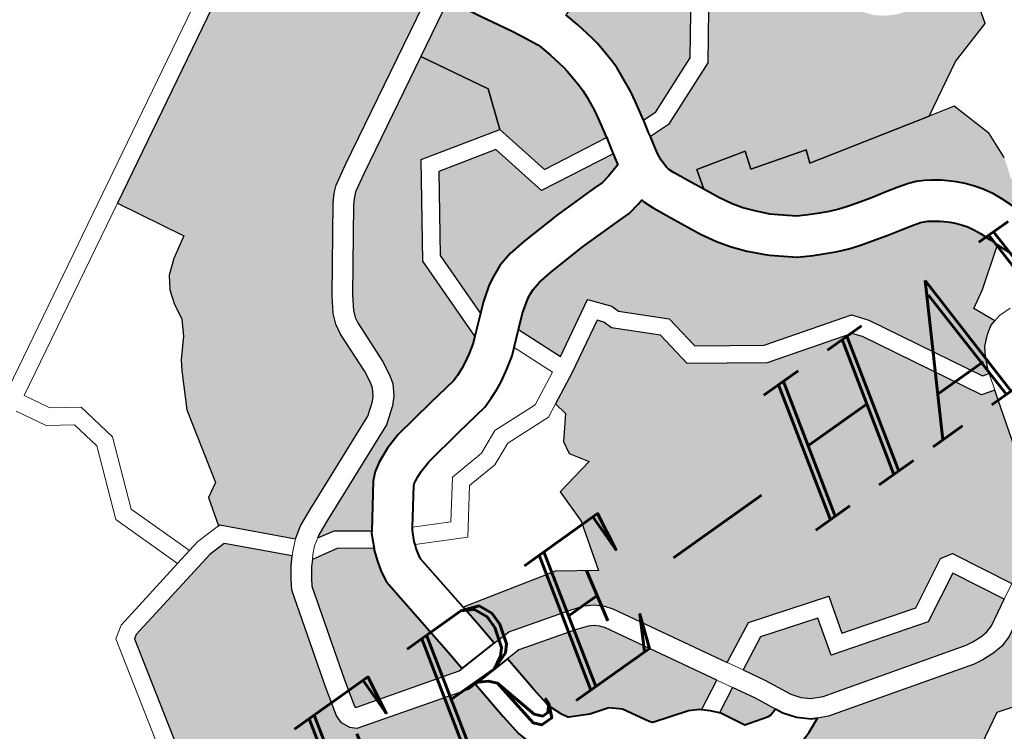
# Model space of a CAD drawing. Header units: metres. Extents: x 148316 to 148653, y 486436 to 486744.
# Tile 66 of 110: x 148549.61 to 148552.98, y 486712.08 to 486714.52. Entities that reach past the tile are written whole.
import ezdxf

# ---------------------------------------------------------------- set-up
doc = ezdxf.new("R2010")
doc.units = ezdxf.units.M
doc.header["$MEASUREMENT"] = 0
for name, color, linetype, lineweight in [('WVB-pen-brm-dik 018', 6, 'Continuous', 13), ('WVB-pen-dik 035', 1, 'Continuous', 40), ('WVB-raster-20%', 254, 'Continuous', 30), ('WVB-raster-60%', 253, 'Continuous', 30), ('WVB-tekst-dik 035', 1, 'Continuous', 40)]:
    doc.layers.add(name, color=color, linetype=linetype, lineweight=lineweight)
doc.styles.add('1 200   cursief   0.18', font='ITALICS.shx', dxfattribs={"height": 0.36})

# ---------------------------------------------------------------- blocks, each defined once
blk = doc.blocks.new('INZET')
at = {"layer": 'WVB-raster-20%', "extrusion": (0, 0, -1)}
for points in [[(0.101216, -0.102675), (0.101018, -0.102546), (0.100724, -0.102412), (0.098987, -0.101682), (0.098775, -0.101522), (0.098705, -0.101446), (0.098643, -0.101339), (0.098617, -0.101237), (0.098585, -0.101025), (0.098552, -0.100262), (0.098521, -0.100077), (0.098449, -0.099902), (0.098285, -0.099638), (0.097353, -0.098356), (0.097239, -0.098233), (0.097135, -0.098139), (0.096795, -0.097942), (0.093895, -0.09636), (0.09413, -0.095928), (0.094328, -0.095553), (0.094557, -0.095146), (0.094863, -0.094567), (0.094919, -0.094461), (0.094939, -0.094423), (0.095159, -0.094024), (0.095234, -0.09389), (0.095365, -0.093634), (0.095399, -0.093559), (0.095422, -0.09349), (0.0959, -0.093763), (0.100368, -0.096216), (0.099766, -0.097332), (0.100126, -0.09755), (0.100361, -0.097735), (0.100497, -0.097945), (0.100571, -0.09818), (0.10062, -0.098477), (0.100769, -0.098737), (0.101028, -0.099034), (0.101135, -0.099195), (0.101452, -0.099792), (0.101776, -0.101094), (0.102025, -0.101234), (0.102166, -0.101729), (0.102136, -0.101728)], [(0.100075, -0.103323), (0.099555, -0.102636), (0.099436, -0.102526), (0.099278, -0.102432), (0.099156, -0.102377), (0.099029, -0.102325), (0.098903, -0.102286), (0.098745, -0.102239), (0.097979, -0.102116), (0.097431, -0.102038), (0.097333, -0.102003), (0.097201, -0.10195), (0.097112, -0.101908), (0.096949, -0.101811), (0.096792, -0.101709), (0.096697, -0.101627), (0.096677, -0.100063), (0.095693, -0.098627), (0.094294, -0.098985), (0.094055, -0.098305), (0.09467, -0.097182), (0.096623, -0.098247), (0.096928, -0.098423), (0.096993, -0.098482), (0.097082, -0.098579), (0.097994, -0.099834), (0.098136, -0.100062), (0.098183, -0.100175), (0.098202, -0.100278), (0.098237, -0.101058), (0.098273, -0.101305), (0.098315, -0.101473), (0.098422, -0.101655), (0.098539, -0.101782), (0.098811, -0.101988), (0.100584, -0.102733), (0.100849, -0.102853), (0.100897, -0.102885), (0.100596, -0.102948)], [(0.088162, -0.103069), (0.087255, -0.102567), (0.08646, -0.102333), (0.086283, -0.10172), (0.086963, -0.101528), (0.087582, -0.101336), (0.087774, -0.101235), (0.087947, -0.101093), (0.088116, -0.100874), (0.088207, -0.100672), (0.088294, -0.100321), (0.088404, -0.099952), (0.088448, -0.099802), (0.088533, -0.099655), (0.088645, -0.099441), (0.089204, -0.098413), (0.090042, -0.098835), (0.090185, -0.099386), (0.090728, -0.100125), (0.091886, -0.100594), (0.092261, -0.100584), (0.092296, -0.100731), (0.092328, -0.100892), (0.092343, -0.101023), (0.092339, -0.101173), (0.092335, -0.101196), (0.092329, -0.101225), (0.092301, -0.101296), (0.092288, -0.101329), (0.092144, -0.101632), (0.092038, -0.101852), (0.091937, -0.101505), (0.091084, -0.101732), (0.091184, -0.102038), (0.09022, -0.102318), (0.090299, -0.10254)], [(0.096394, -0.101367), (0.096234, -0.101229), (0.095983, -0.101052), (0.095844, -0.100976), (0.095643, -0.100888), (0.095383, -0.100826), (0.09507, -0.100793), (0.094337, -0.100753), (0.09356, -0.100748), (0.093388, -0.100748), (0.093243, -0.100721), (0.092995, -0.100658), (0.092977, -0.100572), (0.09295, -0.100456), (0.094318, -0.100258), (0.094547, -0.09923), (0.095564, -0.09897), (0.096379, -0.100158)], [(0.089885, -0.107265), (0.089874, -0.10723), (0.089772, -0.106998), (0.089676, -0.106837), (0.089519, -0.106701), (0.089383, -0.106611), (0.089282, -0.106585), (0.089454, -0.1062), (0.089141, -0.106021), (0.088489, -0.105545), (0.088498, -0.105523), (0.088543, -0.105404), (0.088615, -0.105222), (0.088666, -0.105111), (0.088726, -0.105002), (0.088782, -0.104924), (0.08886, -0.10483), (0.08893, -0.104753), (0.089005, -0.104686), (0.08906, -0.10464), (0.089157, -0.104572), (0.089228, -0.104525), (0.089286, -0.104494), (0.089343, -0.104472), (0.0895, -0.104427), (0.089701, -0.104378), (0.089938, -0.104319), (0.090038, -0.104292), (0.090259, -0.104232), (0.090389, -0.104195), (0.090583, -0.104132), (0.090792, -0.10405), (0.091008, -0.103944), (0.091166, -0.103863), (0.091405, -0.103729), (0.091775, -0.103428), (0.091858, -0.103348), (0.091961, -0.10324), (0.092051, -0.103143), (0.092241, -0.102915), (0.092381, -0.102705), (0.09253, -0.102444), (0.092776, -0.101934), (0.09293, -0.101608), (0.092952, -0.101554), (0.093, -0.101432), (0.093011, -0.101384), (0.093094, -0.101405), (0.093324, -0.101448), (0.093558, -0.101448), (0.094316, -0.101452), (0.095014, -0.101491), (0.095265, -0.101517), (0.09542, -0.101554), (0.095535, -0.101605), (0.095613, -0.101647), (0.095803, -0.101781), (0.096019, -0.101967), (0.095702, -0.102762), (0.094757, -0.102236), (0.094487, -0.102569), (0.094444, -0.102704), (0.093813, -0.103318), (0.093723, -0.10395), (0.092748, -0.10463), (0.091227, -0.105075), (0.091032, -0.10532), (0.09, -0.107231)], [(0.099983, -0.109486), (0.098837, -0.108854), (0.098884, -0.108773), (0.099111, -0.108702), (0.099596, -0.108459), (0.099758, -0.108288), (0.099879, -0.108067), (0.099987, -0.107799), (0.10004, -0.107614), (0.100083, -0.107221), (0.100148, -0.106493), (0.100287, -0.1065), (0.102246, -0.105937), (0.102332, -0.105851), (0.102405, -0.105704), (0.102405, -0.105555), (0.102272, -0.10504), (0.101782, -0.103357), (0.101681, -0.103196), (0.101545, -0.103005), (0.101434, -0.102882), (0.10226, -0.102032), (0.10257, -0.102041), (0.104395, -0.102431), (0.104461, -0.102474), (0.104943, -0.104407), (0.105264, -0.104745), (0.1062, -0.105041), (0.106379, -0.105501), (0.106308, -0.105738), (0.105317, -0.107353), (0.104501, -0.107225), (0.103719, -0.107088), (0.101377, -0.107796), (0.10007, -0.109387)], [(0.091655, -0.110419), (0.091405, -0.11028), (0.090766, -0.109932), (0.09071, -0.109886), (0.090642, -0.109768), (0.090579, -0.10958), (0.090504, -0.109363), (0.090022, -0.107724), (0.089971, -0.107552), (0.090205, -0.107485), (0.091283, -0.105486), (0.091403, -0.105336), (0.09288, -0.104904), (0.094001, -0.104121), (0.094095, -0.103461), (0.094707, -0.102867), (0.094756, -0.102714), (0.094832, -0.102621), (0.095711, -0.10311), (0.096242, -0.103375), (0.096199, -0.10361), (0.096508, -0.103981), (0.096545, -0.104204), (0.096347, -0.104513), (0.097052, -0.104649), (0.097052, -0.105267), (0.097299, -0.106133), (0.097905, -0.105712), (0.099557, -0.105296), (0.099514, -0.105718), (0.099479, -0.106112), (0.099161, -0.106097), (0.098091, -0.106401), (0.09785, -0.106484), (0.097701, -0.10657), (0.097572, -0.106687), (0.09748, -0.106811), (0.096417, -0.108695), (0.095723, -0.108348), (0.094341, -0.108779), (0.094524, -0.109425), (0.09324, -0.109804), (0.092402, -0.109363), (0.092188, -0.109414)], [(0.093717, -0.112529), (0.093672, -0.112365), (0.093141, -0.112071), (0.092603, -0.112241), (0.092491, -0.112427), (0.092287, -0.111757), (0.091932, -0.111865), (0.091629, -0.112396), (0.091395, -0.111956), (0.091244, -0.111804), (0.091751, -0.110873), (0.092224, -0.111135), (0.092422, -0.111198), (0.092597, -0.111208), (0.092821, -0.111199), (0.092985, -0.11117), (0.095538, -0.110451), (0.09571, -0.110368), (0.095969, -0.110484), (0.096119, -0.110536), (0.096287, -0.110569), (0.096518, -0.110554), (0.097269, -0.11034), (0.097597, -0.109732), (0.09763, -0.109694), (0.097679, -0.10965), (0.097711, -0.109633), (0.098345, -0.10944), (0.098541, -0.109306), (0.098672, -0.109136), (0.098685, -0.109113), (0.100051, -0.109866), (0.100299, -0.10958), (0.101551, -0.108056), (0.103738, -0.107396), (0.104452, -0.107521), (0.105468, -0.10768), (0.106584, -0.105862), (0.106601, -0.105806), (0.10859, -0.106894), (0.107554, -0.108838), (0.107507, -0.108845), (0.107232, -0.108885), (0.10668, -0.108983), (0.106407, -0.109035), (0.105823, -0.109156), (0.105523, -0.109228), (0.104852, -0.109409), (0.10411, -0.109616), (0.10379, -0.109715), (0.103234, -0.109874), (0.102647, -0.110045), (0.102074, -0.110212), (0.101075, -0.110505), (0.100429, -0.110691), (0.099335, -0.111004), (0.098507, -0.111245), (0.097828, -0.111431)], [(0.0926, -0.110858), (0.092486, -0.110851), (0.092363, -0.110812), (0.091917, -0.110565), (0.092381, -0.109691), (0.093208, -0.110127), (0.094893, -0.109629), (0.094709, -0.108979), (0.095697, -0.108671), (0.096269, -0.108957), (0.096067, -0.109315), (0.095843, -0.109771), (0.095736, -0.109914), (0.095607, -0.11003), (0.095414, -0.110122), (0.092907, -0.110828), (0.092783, -0.11085)]]:
    blk.add_hatch(color=256, dxfattribs=at).paths.add_polyline_path(points)
at = {"layer": 'WVB-raster-20%'}
for points in [[(-0.091941, -0.100292), (-0.092193, -0.100285), (-0.092122, -0.09995), (-0.092087, -0.099763), (-0.092056, -0.099455), (-0.092045, -0.099287), (-0.092048, -0.099132), (-0.092063, -0.098893), (-0.092077, -0.098752), (-0.092097, -0.098631), (-0.092164, -0.0983), (-0.092229, -0.098043), (-0.091768, -0.09789), (-0.091509, -0.097095), (-0.090327, -0.096367), (-0.089348, -0.09815), (-0.090298, -0.098628), (-0.090461, -0.099255), (-0.09092, -0.099878)], [(-0.100246, -0.106148), (-0.102052, -0.105629), (-0.102055, -0.105621), (-0.102055, -0.1056), (-0.101935, -0.105132), (-0.101459, -0.103501), (-0.10139, -0.10339), (-0.101272, -0.103225), (-0.101187, -0.103131), (-0.100719, -0.103228), (-0.100216, -0.103591), (-0.100229, -0.103617), (-0.100296, -0.103804), (-0.100344, -0.103985), (-0.100373, -0.104181), (-0.100211, -0.105785), (-0.100179, -0.106144)], [(-0.097247, -0.109098), (-0.097272, -0.109075), (-0.097438, -0.108984), (-0.098038, -0.108801), (-0.098054, -0.108791), (-0.098091, -0.108743), (-0.098345, -0.108308), (-0.098522, -0.108154), (-0.098847, -0.108051), (-0.099172, -0.107888), (-0.099187, -0.107872), (-0.099245, -0.107767), (-0.099324, -0.107571), (-0.09935, -0.107479), (-0.099386, -0.107151), (-0.099448, -0.106461), (-0.099202, -0.106449), (-0.098196, -0.106735), (-0.097996, -0.106804), (-0.097908, -0.106854), (-0.097833, -0.106923), (-0.097773, -0.107003), (-0.096739, -0.108837)], [(-0.096333, -0.109865), (-0.096398, -0.10986), (-0.096793, -0.109748), (-0.097019, -0.109329), (-0.097025, -0.109321), (-0.096591, -0.109099), (-0.096377, -0.109478), (-0.096207, -0.109824), (-0.096226, -0.109832), (-0.096304, -0.109859)]]:
    blk.add_hatch(color=256, dxfattribs=at).paths.add_polyline_path(points)
at = {"layer": 'WVB-raster-60%'}
for points in [[(-0.092883, -0.100163), (-0.09407, -0.099991), (-0.094294, -0.098985), (-0.094055, -0.098305), (-0.09467, -0.097182), (-0.093728, -0.096667), (-0.093725, -0.096672), (-0.09344, -0.0972), (-0.093148, -0.097728), (-0.093056, -0.097904), (-0.092921, -0.098184), (-0.092906, -0.098224), (-0.092847, -0.098456), (-0.092785, -0.098758), (-0.092771, -0.098843), (-0.092761, -0.098949), (-0.092747, -0.09916), (-0.092745, -0.099271), (-0.092754, -0.099397), (-0.09278, -0.099664), (-0.092808, -0.099813)], [(-0.087694, -0.105619), (-0.087712, -0.105588), (-0.08776, -0.105482), (-0.087846, -0.10527), (-0.08789, -0.105151), (-0.087971, -0.104949), (-0.08804, -0.104795), (-0.088134, -0.104628), (-0.088227, -0.104496), (-0.088332, -0.104371), (-0.088435, -0.104256), (-0.088547, -0.104156), (-0.088633, -0.104085), (-0.088763, -0.103993), (-0.08887, -0.103923), (-0.088995, -0.103856), (-0.089121, -0.103808), (-0.08932, -0.10375), (-0.089534, -0.103698), (-0.089763, -0.103641), (-0.089856, -0.103617), (-0.09007, -0.103558), (-0.090184, -0.103525), (-0.090348, -0.103472), (-0.09051, -0.103409), (-0.090694, -0.103319), (-0.090834, -0.103247), (-0.09101, -0.103148), (-0.09131, -0.102904), (-0.091362, -0.102854), (-0.091451, -0.102761), (-0.091525, -0.102681), (-0.091679, -0.102496), (-0.091785, -0.102337), (-0.09191, -0.102118), (-0.092038, -0.101852), (-0.091937, -0.101505), (-0.091084, -0.101732), (-0.091184, -0.102038), (-0.09022, -0.102318), (-0.090299, -0.10254), (-0.088162, -0.103069), (-0.087714, -0.10318), (-0.0875, -0.103911), (-0.087525, -0.104394), (-0.087642, -0.10476), (-0.087295, -0.105217)]]:
    blk.add_hatch(color=256, dxfattribs=at).paths.add_polyline_path(points)
at = {"layer": 'WVB-pen-brm-dik 018'}
for p, q in [((-0.096044, -0.0935), (-0.103726, -0.097716)), ((-0.103726, -0.097716), (-0.096044, -0.0935)), ((-0.100368, -0.096216), (-0.0959, -0.093763)), ((-0.100368, -0.096216), (-0.103581, -0.097979)), ((-0.103581, -0.097979), (-0.100368, -0.096216)), ((-0.099766, -0.097332), (-0.100368, -0.096216)), ((-0.093895, -0.09636), (-0.096795, -0.097942)), ((-0.09467, -0.097182), (-0.093728, -0.096667)), ((-0.096623, -0.098247), (-0.09467, -0.097182)), ((-0.100126, -0.09755), (-0.099766, -0.097332)), ((-0.100361, -0.097735), (-0.100126, -0.09755)), ((-0.100497, -0.097945), (-0.100361, -0.097735)), ((-0.103581, -0.097979), (-0.103347, -0.098406)), ((-0.103347, -0.098406), (-0.103581, -0.097979)), ((-0.100571, -0.09818), (-0.100497, -0.097945)), ((-0.096795, -0.097942), (-0.097135, -0.098139)), ((-0.103848, -0.098117), (-0.103574, -0.098614)), ((-0.103574, -0.098614), (-0.103848, -0.098117)), ((-0.10062, -0.098477), (-0.100571, -0.09818)), ((-0.097239, -0.098233), (-0.097353, -0.098356)), ((-0.097135, -0.098139), (-0.097239, -0.098233)), ((-0.103347, -0.098406), (-0.102901, -0.098703)), ((-0.102901, -0.098703), (-0.103347, -0.098406)), ((-0.097353, -0.098356), (-0.098285, -0.099638)), ((-0.096928, -0.098423), (-0.096623, -0.098247)), ((-0.100769, -0.098737), (-0.10062, -0.098477)), ((-0.097994, -0.099834), (-0.097082, -0.098579)), ((-0.097082, -0.098579), (-0.096993, -0.098482)), ((-0.096993, -0.098482), (-0.096928, -0.098423)), ((-0.103574, -0.098614), (-0.103171, -0.098883)), ((-0.103171, -0.098883), (-0.103574, -0.098614)), ((-0.102901, -0.098703), (-0.102758, -0.09943)), ((-0.102758, -0.09943), (-0.102901, -0.098703)), ((-0.101028, -0.099034), (-0.100769, -0.098737)), ((-0.095693, -0.098627), (-0.096677, -0.100063)), ((-0.094294, -0.098985), (-0.095693, -0.098627)), ((-0.103171, -0.098883), (-0.103069, -0.099403)), ((-0.103069, -0.099403), (-0.103171, -0.098883)), ((-0.101135, -0.099195), (-0.101028, -0.099034)), ((-0.096379, -0.100158), (-0.095564, -0.09897)), ((-0.095564, -0.09897), (-0.094547, -0.09923)), ((-0.09407, -0.099991), (-0.094294, -0.098985)), ((-0.101452, -0.099792), (-0.101135, -0.099195)), ((-0.094547, -0.09923), (-0.094318, -0.100258)), ((-0.090461, -0.099255), (-0.09092, -0.099878)), ((-0.103069, -0.099403), (-0.103535, -0.100622)), ((-0.103535, -0.100622), (-0.103069, -0.099403)), ((-0.090728, -0.100125), (-0.090185, -0.099386)), ((-0.102758, -0.09943), (-0.103216, -0.100627)), ((-0.103216, -0.100627), (-0.102758, -0.09943)), ((-0.098285, -0.099638), (-0.098449, -0.099902)), ((-0.101776, -0.101094), (-0.101452, -0.099792)), ((-0.098449, -0.099902), (-0.098521, -0.100077)), ((-0.098136, -0.100062), (-0.097994, -0.099834)), ((-0.09092, -0.099878), (-0.091941, -0.100292)), ((-0.098521, -0.100077), (-0.098552, -0.100262)), ((-0.098183, -0.100175), (-0.098136, -0.100062)), ((-0.096677, -0.100063), (-0.096697, -0.101627)), ((-0.092883, -0.100163), (-0.09407, -0.099991)), ((-0.098552, -0.100262), (-0.098585, -0.101025)), ((-0.098202, -0.100278), (-0.098183, -0.100175)), ((-0.096394, -0.101367), (-0.096379, -0.100158)), ((-0.094318, -0.100258), (-0.09295, -0.100456)), ((-0.092927, -0.100354), (-0.092884, -0.10017)), ((-0.092884, -0.10017), (-0.092883, -0.100163)), ((-0.091886, -0.100594), (-0.090728, -0.100125)), ((-0.098237, -0.101058), (-0.098202, -0.100278)), ((-0.09295, -0.100456), (-0.092927, -0.100354)), ((-0.092201, -0.100322), (-0.092245, -0.100511)), ((-0.092193, -0.100285), (-0.092201, -0.100322)), ((-0.091941, -0.100292), (-0.092193, -0.100285)), ((-0.092245, -0.100511), (-0.092261, -0.100584)), ((-0.092261, -0.100584), (-0.091886, -0.100594)), ((-0.103535, -0.100622), (-0.103111, -0.10185)), ((-0.103111, -0.10185), (-0.103535, -0.100622)), ((-0.103216, -0.100627), (-0.102816, -0.101787)), ((-0.102816, -0.101787), (-0.103216, -0.100627)), ((-0.102025, -0.101234), (-0.101776, -0.101094)), ((-0.098585, -0.101025), (-0.098617, -0.101237)), ((-0.098273, -0.101305), (-0.098237, -0.101058)), ((-0.102166, -0.101729), (-0.102025, -0.101234)), ((-0.098617, -0.101237), (-0.098643, -0.101339)), ((-0.098705, -0.101446), (-0.098775, -0.101522)), ((-0.098643, -0.101339), (-0.098705, -0.101446)), ((-0.098315, -0.101473), (-0.098273, -0.101305)), ((-0.096697, -0.101627), (-0.096394, -0.101367)), ((-0.098775, -0.101522), (-0.098987, -0.101682)), ((-0.098422, -0.101655), (-0.098315, -0.101473)), ((-0.103111, -0.10185), (-0.102816, -0.101787)), ((-0.102816, -0.101787), (-0.103111, -0.10185)), ((-0.102816, -0.101787), (-0.102606, -0.101742)), ((-0.102606, -0.101742), (-0.102816, -0.101787)), ((-0.102606, -0.101742), (-0.102166, -0.101729)), ((-0.102166, -0.101729), (-0.102606, -0.101742)), ((-0.102136, -0.101728), (-0.102166, -0.101729)), ((-0.101216, -0.102675), (-0.102136, -0.101728)), ((-0.098987, -0.101682), (-0.100724, -0.102412)), ((-0.098811, -0.101988), (-0.098539, -0.101782)), ((-0.098539, -0.101782), (-0.098422, -0.101655)), ((-0.086283, -0.10172), (-0.08646, -0.102333)), ((-0.103111, -0.10185), (-0.104513, -0.10215)), ((-0.104513, -0.10215), (-0.103111, -0.10185)), ((-0.104395, -0.102431), (-0.10257, -0.102041)), ((-0.10257, -0.102041), (-0.10226, -0.102032)), ((-0.10226, -0.102032), (-0.101434, -0.102882)), ((-0.100584, -0.102733), (-0.098811, -0.101988)), ((-0.096019, -0.101967), (-0.09626, -0.102174)), ((-0.095702, -0.102762), (-0.096019, -0.101967)), ((-0.104723, -0.102288), (-0.105215, -0.104258)), ((-0.105215, -0.104258), (-0.104723, -0.102288)), ((-0.104513, -0.10215), (-0.104723, -0.102288)), ((-0.104723, -0.102288), (-0.104513, -0.10215)), ((-0.096371, -0.10227), (-0.096579, -0.102405)), ((-0.09626, -0.102174), (-0.096371, -0.10227)), ((-0.095969, -0.102903), (-0.09626, -0.102174)), ((-0.09626, -0.102174), (-0.095969, -0.102903)), ((-0.094757, -0.102236), (-0.095702, -0.102762)), ((-0.094487, -0.102569), (-0.094757, -0.102236)), ((-0.104461, -0.102474), (-0.104395, -0.102431)), ((-0.100724, -0.102412), (-0.101018, -0.102546)), ((-0.096579, -0.102405), (-0.096782, -0.102525)), ((-0.08646, -0.102333), (-0.087255, -0.102567)), ((-0.104943, -0.104407), (-0.104461, -0.102474)), ((-0.101018, -0.102546), (-0.101216, -0.102675)), ((-0.09692, -0.102592), (-0.097085, -0.102658)), ((-0.096782, -0.102525), (-0.09692, -0.102592)), ((-0.095711, -0.10311), (-0.094832, -0.102621)), ((-0.094832, -0.102621), (-0.094756, -0.102714)), ((-0.094444, -0.102704), (-0.094487, -0.102569)), ((-0.087255, -0.102567), (-0.088162, -0.103069)), ((-0.101381, -0.102823), (-0.101237, -0.102689)), ((-0.101237, -0.102689), (-0.101381, -0.102823)), ((-0.101237, -0.102689), (-0.101216, -0.102675)), ((-0.101216, -0.102675), (-0.101237, -0.102689)), ((-0.100849, -0.102853), (-0.100584, -0.102733)), ((-0.097262, -0.102721), (-0.097874, -0.102808)), ((-0.097085, -0.102658), (-0.097262, -0.102721)), ((-0.094756, -0.102714), (-0.094707, -0.102867)), ((-0.093813, -0.103318), (-0.094444, -0.102704)), ((-0.101434, -0.102882), (-0.101545, -0.103005)), ((-0.101434, -0.102882), (-0.101381, -0.102823)), ((-0.101381, -0.102823), (-0.101434, -0.102882)), ((-0.10102, -0.102965), (-0.101131, -0.103068)), ((-0.101131, -0.103068), (-0.10102, -0.102965)), ((-0.100897, -0.102885), (-0.10102, -0.102965)), ((-0.10102, -0.102965), (-0.100897, -0.102885)), ((-0.100897, -0.102885), (-0.100849, -0.102853)), ((-0.100596, -0.102948), (-0.100897, -0.102885)), ((-0.100075, -0.103323), (-0.100596, -0.102948)), ((-0.098698, -0.102955), (-0.098789, -0.102984)), ((-0.098589, -0.102923), (-0.098698, -0.102955)), ((-0.097874, -0.102808), (-0.098589, -0.102923)), ((-0.096535, -0.103187), (-0.095969, -0.102903)), ((-0.095969, -0.102903), (-0.096535, -0.103187)), ((-0.094707, -0.102867), (-0.094095, -0.103461)), ((-0.101545, -0.103005), (-0.101681, -0.103196)), ((-0.101272, -0.103225), (-0.101187, -0.103131)), ((-0.101131, -0.103068), (-0.101187, -0.103131)), ((-0.101187, -0.103131), (-0.101131, -0.103068)), ((-0.101187, -0.103131), (-0.100719, -0.103228)), ((-0.099034, -0.103108), (-0.099466, -0.103678)), ((-0.099014, -0.10309), (-0.099034, -0.103108)), ((-0.098955, -0.103055), (-0.099014, -0.10309)), ((-0.09888, -0.103021), (-0.098955, -0.103055)), ((-0.098789, -0.102984), (-0.09888, -0.103021)), ((-0.096242, -0.103375), (-0.095711, -0.10311)), ((-0.088162, -0.103069), (-0.087714, -0.10318)), ((-0.101681, -0.103196), (-0.101782, -0.103357)), ((-0.10139, -0.10339), (-0.101272, -0.103225)), ((-0.100719, -0.103228), (-0.100216, -0.103591)), ((-0.097771, -0.103329), (-0.097356, -0.103146)), ((-0.097356, -0.103146), (-0.097771, -0.103329)), ((-0.097356, -0.103146), (-0.096535, -0.103187)), ((-0.096535, -0.103187), (-0.097356, -0.103146)), ((-0.087714, -0.10318), (-0.0875, -0.103911)), ((-0.101782, -0.103357), (-0.102272, -0.10504)), ((-0.101459, -0.103501), (-0.10139, -0.10339)), ((-0.100216, -0.103591), (-0.100097, -0.103351)), ((-0.100097, -0.103351), (-0.100075, -0.103323)), ((-0.098878, -0.103983), (-0.098412, -0.103372)), ((-0.098412, -0.103372), (-0.098878, -0.103983)), ((-0.098412, -0.103372), (-0.097771, -0.103329)), ((-0.097771, -0.103329), (-0.098412, -0.103372)), ((-0.0973, -0.10345), (-0.097698, -0.103624)), ((-0.097698, -0.103624), (-0.0973, -0.10345)), ((-0.096471, -0.10349), (-0.0973, -0.10345)), ((-0.0973, -0.10345), (-0.096471, -0.10349)), ((-0.096242, -0.103375), (-0.096471, -0.10349)), ((-0.096471, -0.10349), (-0.096242, -0.103375)), ((-0.096199, -0.10361), (-0.096242, -0.103375)), ((-0.094095, -0.103461), (-0.094001, -0.104121)), ((-0.093723, -0.10395), (-0.093813, -0.103318)), ((-0.101935, -0.105132), (-0.101459, -0.103501)), ((-0.097698, -0.103624), (-0.098256, -0.103662)), ((-0.098256, -0.103662), (-0.097698, -0.103624)), ((-0.096508, -0.103981), (-0.096199, -0.10361)), ((-0.0995, -0.103722), (-0.099584, -0.103892)), ((-0.099466, -0.103678), (-0.0995, -0.103722)), ((-0.099466, -0.103678), (-0.098878, -0.103983)), ((-0.098878, -0.103983), (-0.099466, -0.103678)), ((-0.098256, -0.103662), (-0.098793, -0.104366)), ((-0.098793, -0.104366), (-0.098256, -0.103662)), ((-0.099603, -0.103945), (-0.099626, -0.104011)), ((-0.099584, -0.103892), (-0.099603, -0.103945)), ((-0.098793, -0.104366), (-0.099603, -0.103945)), ((-0.099603, -0.103945), (-0.098793, -0.104366)), ((-0.096545, -0.104204), (-0.096508, -0.103981)), ((-0.092748, -0.10463), (-0.093723, -0.10395)), ((-0.0875, -0.103911), (-0.087525, -0.104394)), ((-0.099657, -0.104127), (-0.099668, -0.104197)), ((-0.099626, -0.104011), (-0.099657, -0.104127)), ((-0.094001, -0.104121), (-0.09288, -0.104904)), ((-0.099668, -0.104197), (-0.099557, -0.105296)), ((-0.096347, -0.104513), (-0.096545, -0.104204)), ((-0.097052, -0.104649), (-0.096347, -0.104513)), ((-0.097052, -0.105267), (-0.097052, -0.104649)), ((-0.091227, -0.105075), (-0.092748, -0.10463)), ((-0.09288, -0.104904), (-0.091403, -0.105336)), ((-0.102272, -0.10504), (-0.102405, -0.105555)), ((-0.102055, -0.1056), (-0.101935, -0.105132)), ((-0.091032, -0.10532), (-0.091227, -0.105075)), ((-0.099557, -0.105296), (-0.097905, -0.105712)), ((-0.097299, -0.106133), (-0.097052, -0.105267)), ((-0.09, -0.107231), (-0.091032, -0.10532)), ((-0.091403, -0.105336), (-0.091283, -0.105486)), ((-0.091283, -0.105486), (-0.090205, -0.107485)), ((-0.102405, -0.105555), (-0.102405, -0.105704)), ((-0.102055, -0.105621), (-0.102055, -0.1056)), ((-0.102052, -0.105629), (-0.102055, -0.105621)), ((-0.100246, -0.106148), (-0.102052, -0.105629)), ((-0.088489, -0.105545), (-0.089141, -0.106021)), ((-0.088404, -0.105759), (-0.088489, -0.105545)), ((-0.102405, -0.105704), (-0.102332, -0.105851)), ((-0.097905, -0.105712), (-0.097299, -0.106133)), ((-0.102332, -0.105851), (-0.102246, -0.105937)), ((-0.102246, -0.105937), (-0.100287, -0.1065)), ((-0.100179, -0.106144), (-0.100246, -0.106148)), ((-0.099479, -0.106112), (-0.100179, -0.106144)), ((-0.099161, -0.106097), (-0.099479, -0.106112)), ((-0.098091, -0.106401), (-0.099161, -0.106097)), ((-0.089141, -0.106021), (-0.089454, -0.1062)), ((-0.089454, -0.1062), (-0.089282, -0.106585)), ((-0.100287, -0.1065), (-0.100148, -0.106493)), ((-0.100148, -0.106493), (-0.099448, -0.106461)), ((-0.099448, -0.106461), (-0.099202, -0.106449)), ((-0.099202, -0.106449), (-0.098196, -0.106735)), ((-0.09785, -0.106484), (-0.098091, -0.106401)), ((-0.097701, -0.10657), (-0.09785, -0.106484)), ((-0.097572, -0.106687), (-0.097701, -0.10657)), ((-0.089383, -0.106611), (-0.089519, -0.106701)), ((-0.089282, -0.106585), (-0.089383, -0.106611)), ((-0.089282, -0.106585), (-0.089163, -0.106556)), ((-0.089163, -0.106556), (-0.089282, -0.106585)), ((-0.089163, -0.106556), (-0.08894, -0.106556)), ((-0.08894, -0.106556), (-0.089163, -0.106556)), ((-0.098196, -0.106735), (-0.097996, -0.106804)), ((-0.097996, -0.106804), (-0.097908, -0.106854)), ((-0.09748, -0.106811), (-0.097572, -0.106687)), ((-0.096417, -0.108695), (-0.09748, -0.106811)), ((-0.089676, -0.106837), (-0.089772, -0.106998)), ((-0.089519, -0.106701), (-0.089676, -0.106837)), ((-0.097908, -0.106854), (-0.097833, -0.106923)), ((-0.097833, -0.106923), (-0.097773, -0.107003)), ((-0.097773, -0.107003), (-0.096739, -0.108837)), ((-0.089772, -0.106998), (-0.089874, -0.10723)), ((-0.089885, -0.107265), (-0.09, -0.107231)), ((-0.089971, -0.107552), (-0.089885, -0.107265)), ((-0.089885, -0.107265), (-0.089971, -0.107552)), ((-0.089874, -0.10723), (-0.089885, -0.107265)), ((-0.090205, -0.107485), (-0.089971, -0.107552)), ((-0.089971, -0.107552), (-0.090022, -0.107724)), ((-0.090022, -0.107724), (-0.090504, -0.109363)), ((-0.095723, -0.108348), (-0.096417, -0.108695)), ((-0.094341, -0.108779), (-0.095723, -0.108348)), ((-0.096417, -0.108695), (-0.096269, -0.108957)), ((-0.096269, -0.108957), (-0.096417, -0.108695)), ((-0.096269, -0.108957), (-0.095697, -0.108671)), ((-0.095697, -0.108671), (-0.094709, -0.108979)), ((-0.096739, -0.108837), (-0.097247, -0.109098)), ((-0.096591, -0.109099), (-0.096739, -0.108837)), ((-0.096739, -0.108837), (-0.096591, -0.109099)), ((-0.094524, -0.109425), (-0.094341, -0.108779)), ((-0.096067, -0.109315), (-0.096269, -0.108957)), ((-0.094709, -0.108979), (-0.094893, -0.109629)), ((-0.097247, -0.109098), (-0.097133, -0.1092)), ((-0.097133, -0.1092), (-0.097025, -0.109321)), ((-0.097025, -0.109321), (-0.096591, -0.109099)), ((-0.096591, -0.109099), (-0.096377, -0.109478)), ((-0.095843, -0.109771), (-0.096067, -0.109315)), ((-0.092402, -0.109363), (-0.09324, -0.109804)), ((-0.092188, -0.109414), (-0.092402, -0.109363)), ((-0.096377, -0.109478), (-0.096207, -0.109824)), ((-0.09324, -0.109804), (-0.094524, -0.109425)), ((-0.091655, -0.110419), (-0.092188, -0.109414)), ((-0.094893, -0.109629), (-0.093208, -0.110127)), ((-0.093208, -0.110127), (-0.092381, -0.109691)), ((-0.092381, -0.109691), (-0.091917, -0.110565)), ((-0.096207, -0.109824), (-0.096143, -0.109955)), ((-0.095736, -0.109914), (-0.095843, -0.109771)), ((-0.096143, -0.109955), (-0.095996, -0.110151)), ((-0.095607, -0.11003), (-0.095736, -0.109914)), ((-0.095414, -0.110122), (-0.095607, -0.11003)), ((-0.095996, -0.110151), (-0.095803, -0.110323)), ((-0.092907, -0.110828), (-0.095414, -0.110122)), ((-0.095803, -0.110323), (-0.09571, -0.110368)), ((-0.09571, -0.110368), (-0.095538, -0.110451)), ((-0.095538, -0.110451), (-0.092985, -0.11117)), ((-0.091917, -0.110565), (-0.091655, -0.110419)), ((-0.091655, -0.110419), (-0.091917, -0.110565)), ((-0.091917, -0.110565), (-0.092363, -0.110812)), ((-0.092783, -0.11085), (-0.092907, -0.110828)), ((-0.0926, -0.110858), (-0.092783, -0.11085)), ((-0.092486, -0.110851), (-0.0926, -0.110858)), ((-0.092363, -0.110812), (-0.092486, -0.110851)), ((-0.092985, -0.11117), (-0.092821, -0.111199)), ((-0.092821, -0.111199), (-0.092597, -0.111208)), ((-0.092597, -0.111208), (-0.092422, -0.111198)), ((-0.092422, -0.111198), (-0.092224, -0.111135)), ((-0.093141, -0.112071), (-0.093672, -0.112365)), ((-0.092603, -0.112241), (-0.093141, -0.112071))]:
    blk.add_line(p, q, dxfattribs=at)
at = {"layer": 'WVB-pen-dik 035', "flags": 128}
for points in [[(-0.093728, -0.096667), (-0.093725, -0.096672), (-0.09344, -0.0972), (-0.093148, -0.097728), (-0.093056, -0.097904), (-0.092921, -0.098184), (-0.092906, -0.098224), (-0.092847, -0.098456), (-0.092785, -0.098758), (-0.092771, -0.098843), (-0.092761, -0.098949), (-0.092747, -0.09916), (-0.092745, -0.099271), (-0.092754, -0.099397), (-0.09278, -0.099664), (-0.092808, -0.099813), (-0.092883, -0.100163)], [(-0.092193, -0.100285), (-0.092122, -0.09995), (-0.092087, -0.099763), (-0.092056, -0.099455), (-0.092045, -0.099287), (-0.092048, -0.099132), (-0.092063, -0.098893), (-0.092077, -0.098752), (-0.092097, -0.098631), (-0.092164, -0.0983), (-0.092229, -0.098043)], [(-0.092883, -0.100163), (-0.092884, -0.10017), (-0.092927, -0.100354), (-0.09295, -0.100456)], [(-0.092261, -0.100584), (-0.092245, -0.100511), (-0.092201, -0.100322), (-0.092193, -0.100285)], [(-0.092977, -0.100572), (-0.092995, -0.100658)], [(-0.09295, -0.100456), (-0.092977, -0.100572)], [(-0.092296, -0.100731), (-0.092261, -0.100584)], [(-0.092995, -0.100658), (-0.093243, -0.100721), (-0.093388, -0.100748), (-0.09356, -0.100748), (-0.094337, -0.100753), (-0.09507, -0.100793), (-0.095383, -0.100826), (-0.095643, -0.100888), (-0.095844, -0.100976), (-0.095983, -0.101052), (-0.096234, -0.101229), (-0.096394, -0.101367)], [(-0.092339, -0.101173), (-0.092343, -0.101023), (-0.092328, -0.100892), (-0.092296, -0.100731)], [(-0.092038, -0.101852), (-0.092144, -0.101632), (-0.092288, -0.101329), (-0.092301, -0.101296), (-0.092329, -0.101225), (-0.092335, -0.101196), (-0.092339, -0.101173)], [(-0.096394, -0.101367), (-0.096697, -0.101627)], [(-0.096019, -0.101967), (-0.095803, -0.101781), (-0.095613, -0.101647), (-0.095535, -0.101605), (-0.09542, -0.101554), (-0.095265, -0.101517), (-0.095014, -0.101491), (-0.094316, -0.101452), (-0.093558, -0.101448), (-0.093324, -0.101448), (-0.093094, -0.101405), (-0.093011, -0.101384)], [(-0.093011, -0.101384), (-0.093, -0.101432), (-0.092952, -0.101554), (-0.09293, -0.101608), (-0.092776, -0.101934), (-0.09253, -0.102444), (-0.092381, -0.102705), (-0.092241, -0.102915), (-0.092051, -0.103143), (-0.091961, -0.10324), (-0.091858, -0.103348), (-0.091775, -0.103428)], [(-0.096697, -0.101627), (-0.096792, -0.101709), (-0.096949, -0.101811), (-0.097112, -0.101908), (-0.097201, -0.10195), (-0.097333, -0.102003), (-0.097431, -0.102038), (-0.097979, -0.102116), (-0.098745, -0.102239), (-0.098903, -0.102286), (-0.099029, -0.102325), (-0.099156, -0.102377), (-0.099278, -0.102432), (-0.099436, -0.102526), (-0.099555, -0.102636), (-0.100075, -0.103323)], [(-0.09131, -0.102904), (-0.091362, -0.102854), (-0.091451, -0.102761), (-0.091525, -0.102681), (-0.091679, -0.102496), (-0.091785, -0.102337), (-0.09191, -0.102118), (-0.092038, -0.101852)], [(-0.09626, -0.102174), (-0.096019, -0.101967)], [(-0.099466, -0.103678), (-0.099034, -0.103108), (-0.099014, -0.10309), (-0.098955, -0.103055), (-0.09888, -0.103021), (-0.098789, -0.102984), (-0.098698, -0.102955), (-0.098589, -0.102923), (-0.097874, -0.102808), (-0.097262, -0.102721), (-0.097085, -0.102658), (-0.09692, -0.102592), (-0.096782, -0.102525), (-0.096579, -0.102405), (-0.096371, -0.10227), (-0.09626, -0.102174)], [(-0.09101, -0.103148), (-0.09131, -0.102904)], [(-0.08789, -0.105151), (-0.087971, -0.104949), (-0.08804, -0.104795), (-0.088134, -0.104628), (-0.088227, -0.104496), (-0.088332, -0.104371), (-0.088435, -0.104256), (-0.088547, -0.104156), (-0.088633, -0.104085), (-0.088763, -0.103993), (-0.08887, -0.103923), (-0.088995, -0.103856), (-0.089121, -0.103808), (-0.08932, -0.10375), (-0.089534, -0.103698), (-0.089763, -0.103641), (-0.089856, -0.103617), (-0.09007, -0.103558), (-0.090184, -0.103525), (-0.090348, -0.103472), (-0.09051, -0.103409), (-0.090694, -0.103319), (-0.090834, -0.103247), (-0.09101, -0.103148)], [(-0.100075, -0.103323), (-0.100097, -0.103351), (-0.100216, -0.103591)], [(-0.091775, -0.103428), (-0.091405, -0.103729)], [(-0.100216, -0.103591), (-0.100229, -0.103617), (-0.100296, -0.103804), (-0.100344, -0.103985), (-0.100373, -0.104181), (-0.100211, -0.105785), (-0.100179, -0.106144)], [(-0.099603, -0.103945), (-0.099584, -0.103892), (-0.0995, -0.103722), (-0.099466, -0.103678)], [(-0.091405, -0.103729), (-0.091166, -0.103863), (-0.091008, -0.103944), (-0.090792, -0.10405), (-0.090583, -0.104132), (-0.090389, -0.104195), (-0.090259, -0.104232), (-0.090038, -0.104292), (-0.089938, -0.104319), (-0.089701, -0.104378), (-0.0895, -0.104427), (-0.089343, -0.104472), (-0.089286, -0.104494), (-0.089228, -0.104525), (-0.089157, -0.104572), (-0.08906, -0.10464), (-0.089005, -0.104686), (-0.08893, -0.104753), (-0.08886, -0.10483), (-0.088782, -0.104924), (-0.088726, -0.105002), (-0.088666, -0.105111), (-0.088615, -0.105222), (-0.088543, -0.105404), (-0.088498, -0.105523), (-0.088489, -0.105545)], [(-0.099557, -0.105296), (-0.099668, -0.104197), (-0.099657, -0.104127), (-0.099626, -0.104011), (-0.099603, -0.103945)], [(-0.099479, -0.106112), (-0.099514, -0.105718), (-0.099557, -0.105296)], [(-0.088489, -0.105545), (-0.088404, -0.105759), (-0.088336, -0.105905), (-0.088176, -0.106191), (-0.088065, -0.106357), (-0.087968, -0.10648), (-0.087786, -0.106676), (-0.087575, -0.106847), (-0.087385, -0.106976), (-0.087213, -0.107078), (-0.08709, -0.107155), (-0.08697, -0.107242), (-0.086875, -0.107321), (-0.086695, -0.107503), (-0.086649, -0.10757), (-0.086613, -0.107625), (-0.086582, -0.107675)], [(-0.100179, -0.106144), (-0.099479, -0.106112)], [(-0.099448, -0.106461), (-0.100148, -0.106493)], [(-0.100148, -0.106493), (-0.100083, -0.107221), (-0.10004, -0.107614), (-0.099987, -0.107799), (-0.099879, -0.108067), (-0.099758, -0.108288), (-0.099596, -0.108459), (-0.099111, -0.108702), (-0.098884, -0.108773), (-0.098837, -0.108854)], [(-0.097247, -0.109098), (-0.097272, -0.109075), (-0.097438, -0.108984), (-0.098038, -0.108801), (-0.098054, -0.108791), (-0.098091, -0.108743), (-0.098345, -0.108308), (-0.098522, -0.108154), (-0.098847, -0.108051), (-0.099172, -0.107888), (-0.099187, -0.107872), (-0.099245, -0.107767), (-0.099324, -0.107571), (-0.09935, -0.107479), (-0.099386, -0.107151), (-0.099448, -0.106461)], [(-0.098685, -0.109113), (-0.098672, -0.109136), (-0.098541, -0.109306), (-0.098345, -0.10944), (-0.097711, -0.109633), (-0.097679, -0.10965), (-0.09763, -0.109694), (-0.097597, -0.109732), (-0.097269, -0.11034), (-0.096518, -0.110554), (-0.096287, -0.110569), (-0.096119, -0.110536), (-0.095969, -0.110484), (-0.09571, -0.110368)], [(-0.097025, -0.109321), (-0.097133, -0.1092), (-0.097247, -0.109098)], [(-0.096207, -0.109824), (-0.096226, -0.109832), (-0.096304, -0.109859), (-0.096333, -0.109865), (-0.096398, -0.10986), (-0.096793, -0.109748), (-0.097019, -0.109329), (-0.097025, -0.109321)], [(-0.09571, -0.110368), (-0.095803, -0.110323), (-0.095996, -0.110151), (-0.096143, -0.109955), (-0.096207, -0.109824)]]:
    blk.add_lwpolyline(points, dxfattribs=at)
at = {"layer": 'WVB-raster-20%', "flags": 128}
for points in [[(-0.0959, -0.093763), (-0.100368, -0.096216), (-0.099766, -0.097332), (-0.100126, -0.09755), (-0.100361, -0.097735), (-0.100497, -0.097945), (-0.100571, -0.09818), (-0.10062, -0.098477), (-0.100769, -0.098737), (-0.101028, -0.099034), (-0.101135, -0.099195), (-0.101452, -0.099792), (-0.101776, -0.101094), (-0.102025, -0.101234), (-0.102166, -0.101729), (-0.102136, -0.101728), (-0.101216, -0.102675), (-0.101018, -0.102546), (-0.100724, -0.102412), (-0.098987, -0.101682), (-0.098775, -0.101522), (-0.098705, -0.101446), (-0.098643, -0.101339), (-0.098617, -0.101237), (-0.098585, -0.101025), (-0.098552, -0.100262), (-0.098521, -0.100077), (-0.098449, -0.099902), (-0.098285, -0.099638), (-0.097353, -0.098356), (-0.097239, -0.098233), (-0.097135, -0.098139), (-0.096795, -0.097942), (-0.093895, -0.09636)], [(-0.090185, -0.099386), (-0.090728, -0.100125), (-0.091886, -0.100594), (-0.092261, -0.100584), (-0.092296, -0.100731), (-0.092328, -0.100892), (-0.092343, -0.101023), (-0.092339, -0.101173), (-0.092335, -0.101196), (-0.092329, -0.101225), (-0.092301, -0.101296), (-0.092288, -0.101329), (-0.092144, -0.101632), (-0.092038, -0.101852), (-0.091937, -0.101505), (-0.091084, -0.101732), (-0.091184, -0.102038), (-0.09022, -0.102318), (-0.090299, -0.10254), (-0.088162, -0.103069), (-0.087255, -0.102567), (-0.08646, -0.102333), (-0.086283, -0.10172)], [(-0.10004, -0.107614), (-0.100083, -0.107221), (-0.100148, -0.106493), (-0.100287, -0.1065), (-0.102246, -0.105937), (-0.102332, -0.105851), (-0.102405, -0.105704), (-0.102405, -0.105555), (-0.102272, -0.10504), (-0.101782, -0.103357), (-0.101681, -0.103196), (-0.101545, -0.103005), (-0.101434, -0.102882), (-0.10226, -0.102032), (-0.10257, -0.102041), (-0.104395, -0.102431), (-0.104461, -0.102474), (-0.104943, -0.104407)], [(-0.090504, -0.109363), (-0.090022, -0.107724), (-0.089971, -0.107552), (-0.090205, -0.107485), (-0.091283, -0.105486), (-0.091403, -0.105336), (-0.09288, -0.104904), (-0.094001, -0.104121), (-0.094095, -0.103461), (-0.094707, -0.102867), (-0.094756, -0.102714), (-0.094832, -0.102621), (-0.095711, -0.10311), (-0.096242, -0.103375), (-0.096199, -0.10361), (-0.096508, -0.103981), (-0.096545, -0.104204), (-0.096347, -0.104513), (-0.097052, -0.104649), (-0.097052, -0.105267), (-0.097299, -0.106133), (-0.097905, -0.105712), (-0.099557, -0.105296), (-0.099514, -0.105718), (-0.099479, -0.106112), (-0.099161, -0.106097), (-0.098091, -0.106401), (-0.09785, -0.106484), (-0.097701, -0.10657), (-0.097572, -0.106687), (-0.09748, -0.106811), (-0.096417, -0.108695), (-0.095723, -0.108348), (-0.094341, -0.108779), (-0.094524, -0.109425), (-0.09324, -0.109804), (-0.092402, -0.109363), (-0.092188, -0.109414), (-0.091655, -0.110419)], [(-0.093672, -0.112365), (-0.093141, -0.112071), (-0.092603, -0.112241), (-0.092491, -0.112427), (-0.092287, -0.111757), (-0.091932, -0.111865), (-0.091629, -0.112396), (-0.091395, -0.111956), (-0.091244, -0.111804), (-0.091751, -0.110873), (-0.092224, -0.111135), (-0.092422, -0.111198), (-0.092597, -0.111208), (-0.092821, -0.111199), (-0.092985, -0.11117), (-0.095538, -0.110451), (-0.09571, -0.110368), (-0.095969, -0.110484)]]:
    blk.add_lwpolyline(points, dxfattribs=at)
for points in [[(-0.092193, -0.100285), (-0.091941, -0.100292), (-0.09092, -0.099878), (-0.090461, -0.099255), (-0.090298, -0.098628), (-0.089348, -0.09815), (-0.090327, -0.096367), (-0.091509, -0.097095), (-0.091768, -0.09789), (-0.092229, -0.098043), (-0.092164, -0.0983), (-0.092097, -0.098631), (-0.092077, -0.098752), (-0.092063, -0.098893), (-0.092048, -0.099132), (-0.092045, -0.099287), (-0.092056, -0.099455), (-0.092087, -0.099763), (-0.092122, -0.09995)], [(-0.096697, -0.101627), (-0.096677, -0.100063), (-0.095693, -0.098627), (-0.094294, -0.098985), (-0.094055, -0.098305), (-0.09467, -0.097182), (-0.096623, -0.098247), (-0.096928, -0.098423), (-0.096993, -0.098482), (-0.097082, -0.098579), (-0.097994, -0.099834), (-0.098136, -0.100062), (-0.098183, -0.100175), (-0.098202, -0.100278), (-0.098237, -0.101058), (-0.098273, -0.101305), (-0.098315, -0.101473), (-0.098422, -0.101655), (-0.098539, -0.101782), (-0.098811, -0.101988), (-0.100584, -0.102733), (-0.100849, -0.102853), (-0.100897, -0.102885), (-0.100596, -0.102948), (-0.100075, -0.103323), (-0.099555, -0.102636), (-0.099436, -0.102526), (-0.099278, -0.102432), (-0.099156, -0.102377), (-0.099029, -0.102325), (-0.098903, -0.102286), (-0.098745, -0.102239), (-0.097979, -0.102116), (-0.097431, -0.102038), (-0.097333, -0.102003), (-0.097201, -0.10195), (-0.097112, -0.101908), (-0.096949, -0.101811), (-0.096792, -0.101709)], [(-0.09295, -0.100456), (-0.094318, -0.100258), (-0.094547, -0.09923), (-0.095564, -0.09897), (-0.096379, -0.100158), (-0.096394, -0.101367), (-0.096234, -0.101229), (-0.095983, -0.101052), (-0.095844, -0.100976), (-0.095643, -0.100888), (-0.095383, -0.100826), (-0.09507, -0.100793), (-0.094337, -0.100753), (-0.09356, -0.100748), (-0.093388, -0.100748), (-0.093243, -0.100721), (-0.092995, -0.100658), (-0.092977, -0.100572)], [(-0.091775, -0.103428), (-0.091858, -0.103348), (-0.091961, -0.10324), (-0.092051, -0.103143), (-0.092241, -0.102915), (-0.092381, -0.102705), (-0.09253, -0.102444), (-0.092776, -0.101934), (-0.09293, -0.101608), (-0.092952, -0.101554), (-0.093, -0.101432), (-0.093011, -0.101384), (-0.093094, -0.101405), (-0.093324, -0.101448), (-0.093558, -0.101448), (-0.094316, -0.101452), (-0.095014, -0.101491), (-0.095265, -0.101517), (-0.09542, -0.101554), (-0.095535, -0.101605), (-0.095613, -0.101647), (-0.095803, -0.101781), (-0.096019, -0.101967), (-0.095702, -0.102762), (-0.094757, -0.102236), (-0.094487, -0.102569), (-0.094444, -0.102704), (-0.093813, -0.103318), (-0.093723, -0.10395), (-0.092748, -0.10463), (-0.091227, -0.105075), (-0.091032, -0.10532), (-0.09, -0.107231), (-0.089885, -0.107265), (-0.089874, -0.10723), (-0.089772, -0.106998), (-0.089676, -0.106837), (-0.089519, -0.106701), (-0.089383, -0.106611), (-0.089282, -0.106585), (-0.089454, -0.1062), (-0.089141, -0.106021), (-0.088489, -0.105545), (-0.088498, -0.105523), (-0.088543, -0.105404), (-0.088615, -0.105222), (-0.088666, -0.105111), (-0.088726, -0.105002), (-0.088782, -0.104924), (-0.08886, -0.10483), (-0.08893, -0.104753), (-0.089005, -0.104686), (-0.08906, -0.10464), (-0.089157, -0.104572), (-0.089228, -0.104525), (-0.089286, -0.104494), (-0.089343, -0.104472), (-0.0895, -0.104427), (-0.089701, -0.104378), (-0.089938, -0.104319), (-0.090038, -0.104292), (-0.090259, -0.104232), (-0.090389, -0.104195), (-0.090583, -0.104132), (-0.090792, -0.10405), (-0.091008, -0.103944), (-0.091166, -0.103863), (-0.091405, -0.103729)], [(-0.100179, -0.106144), (-0.100211, -0.105785), (-0.100373, -0.104181), (-0.100344, -0.103985), (-0.100296, -0.103804), (-0.100229, -0.103617), (-0.100216, -0.103591), (-0.100719, -0.103228), (-0.101187, -0.103131), (-0.101272, -0.103225), (-0.10139, -0.10339), (-0.101459, -0.103501), (-0.101935, -0.105132), (-0.102055, -0.1056), (-0.102055, -0.105621), (-0.102052, -0.105629), (-0.100246, -0.106148)], [(-0.096739, -0.108837), (-0.097773, -0.107003), (-0.097833, -0.106923), (-0.097908, -0.106854), (-0.097996, -0.106804), (-0.098196, -0.106735), (-0.099202, -0.106449), (-0.099448, -0.106461), (-0.099386, -0.107151), (-0.09935, -0.107479), (-0.099324, -0.107571), (-0.099245, -0.107767), (-0.099187, -0.107872), (-0.099172, -0.107888), (-0.098847, -0.108051), (-0.098522, -0.108154), (-0.098345, -0.108308), (-0.098091, -0.108743), (-0.098054, -0.108791), (-0.098038, -0.108801), (-0.097438, -0.108984), (-0.097272, -0.109075), (-0.097247, -0.109098)], [(-0.092381, -0.109691), (-0.093208, -0.110127), (-0.094893, -0.109629), (-0.094709, -0.108979), (-0.095697, -0.108671), (-0.096269, -0.108957), (-0.096067, -0.109315), (-0.095843, -0.109771), (-0.095736, -0.109914), (-0.095607, -0.11003), (-0.095414, -0.110122), (-0.092907, -0.110828), (-0.092783, -0.11085), (-0.0926, -0.110858), (-0.092486, -0.110851), (-0.092363, -0.110812), (-0.091917, -0.110565)], [(-0.096207, -0.109824), (-0.096377, -0.109478), (-0.096591, -0.109099), (-0.097025, -0.109321), (-0.097019, -0.109329), (-0.096793, -0.109748), (-0.096398, -0.10986), (-0.096333, -0.109865), (-0.096304, -0.109859), (-0.096226, -0.109832)]]:
    blk.add_lwpolyline(points, close=True, dxfattribs=at)
at = {"layer": 'WVB-raster-60%', "flags": 128}
blk.add_lwpolyline([(-0.092883, -0.100163), (-0.092808, -0.099813), (-0.09278, -0.099664), (-0.092754, -0.099397), (-0.092745, -0.099271), (-0.092747, -0.09916), (-0.092761, -0.098949), (-0.092771, -0.098843), (-0.092785, -0.098758), (-0.092847, -0.098456), (-0.092906, -0.098224), (-0.092921, -0.098184), (-0.093056, -0.097904), (-0.093148, -0.097728), (-0.09344, -0.0972), (-0.093725, -0.096672), (-0.093728, -0.096667), (-0.09467, -0.097182), (-0.094055, -0.098305), (-0.094294, -0.098985), (-0.09407, -0.099991)], close=True, dxfattribs=at)
blk.add_lwpolyline([(-0.087525, -0.104394), (-0.0875, -0.103911), (-0.087714, -0.10318), (-0.088162, -0.103069), (-0.090299, -0.10254), (-0.09022, -0.102318), (-0.091184, -0.102038), (-0.091084, -0.101732), (-0.091937, -0.101505), (-0.092038, -0.101852), (-0.09191, -0.102118), (-0.091785, -0.102337), (-0.091679, -0.102496), (-0.091525, -0.102681), (-0.091451, -0.102761), (-0.091362, -0.102854), (-0.09131, -0.102904), (-0.09101, -0.103148), (-0.090834, -0.103247), (-0.090694, -0.103319), (-0.09051, -0.103409), (-0.090348, -0.103472), (-0.090184, -0.103525), (-0.09007, -0.103558), (-0.089856, -0.103617), (-0.089763, -0.103641), (-0.089534, -0.103698), (-0.08932, -0.10375), (-0.089121, -0.103808), (-0.088995, -0.103856), (-0.08887, -0.103923), (-0.088763, -0.103993), (-0.088633, -0.104085), (-0.088547, -0.104156), (-0.088435, -0.104256), (-0.088332, -0.104371), (-0.088227, -0.104496), (-0.088134, -0.104628), (-0.08804, -0.104795), (-0.087971, -0.104949), (-0.08789, -0.105151)], dxfattribs=at)
at = {"layer": 'WVB-tekst-dik 035', "style": '1 200   cursief   0.18'}
blk.add_text('ALMERE-HAVEN', height=0.0024, dxfattribs=at).set_placement((-0.110631, -0.107726))

msp = doc.modelspace()

# ---------------------------------------------------------------- block references
at = {"layer": 'WVB-raster-60%', "xscale": 200, "yscale": 200, "zscale": 200, "rotation": 35.4407035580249}
msp.add_blockref('INZET', (148555.136, 486741.2042), dxfattribs=at)

doc.saveas('drawing.dxf')
